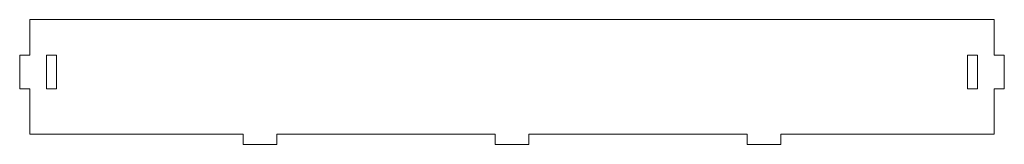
# Model space of a CAD drawing. Header units: millimetres. Extents: x 68 to 361, y 151 to 188.
import ezdxf

# ---------------------------------------------------------------- set-up
doc = ezdxf.new("R2010")
doc.units = ezdxf.units.MM
doc.layers.add('1', color=7, linetype='Continuous', true_color=0xffffff)

msp = doc.modelspace()

# ---------------------------------------------------------------- linework, layer by layer
at = {"layer": '1', "color": 154, "linetype": 'Continuous', "lineweight": 18}
for p, q in [((70.979574, 177.466885), (70.979574, 188.061885)), ((70.979574, 188.061885), (357.919574, 188.061885)), ((357.919574, 188.061885), (357.919574, 177.466885)), ((67.979574, 177.466885), (70.979574, 177.466885)), ((67.979574, 167.466885), (67.979574, 177.466885)), ((78.979574, 177.466885), (75.979574, 177.466885)), ((75.979574, 177.466885), (75.979574, 167.466885)), ((78.979574, 167.466885), (78.979574, 177.466885)), ((352.919574, 177.466885), (349.919574, 177.466885)), ((349.919574, 177.466885), (349.919574, 167.466885)), ((352.919574, 167.466885), (352.919574, 177.466885)), ((357.919574, 177.466885), (360.919574, 177.466885)), ((360.919574, 177.466885), (360.919574, 167.466885)), ((70.979574, 167.466885), (67.979574, 167.466885)), ((70.979574, 153.871885), (70.979574, 167.466885)), ((75.979574, 167.466885), (78.979574, 167.466885)), ((349.919574, 167.466885), (352.919574, 167.466885)), ((360.919574, 167.466885), (357.919574, 167.466885)), ((357.919574, 167.466885), (357.919574, 153.871885)), ((134.449574, 153.871885), (70.979574, 153.871885)), ((134.449574, 153.871885), (134.449574, 150.871885)), ((209.449574, 153.871885), (144.449574, 153.871885)), ((144.449574, 150.871885), (144.449574, 153.871885)), ((209.449574, 153.871885), (209.449574, 150.871885)), ((219.449574, 150.871885), (219.449574, 153.871885)), ((284.449574, 153.871885), (219.449574, 153.871885)), ((284.449574, 153.871885), (284.449574, 150.871885)), ((294.449574, 150.871885), (294.449574, 153.871885)), ((357.919574, 153.871885), (294.449574, 153.871885)), ((134.449574, 150.871885), (144.449574, 150.871885)), ((209.449574, 150.871885), (219.449574, 150.871885)), ((284.449574, 150.871885), (294.449574, 150.871885))]:
    msp.add_line(p, q, dxfattribs=at)

doc.saveas('drawing.dxf')
